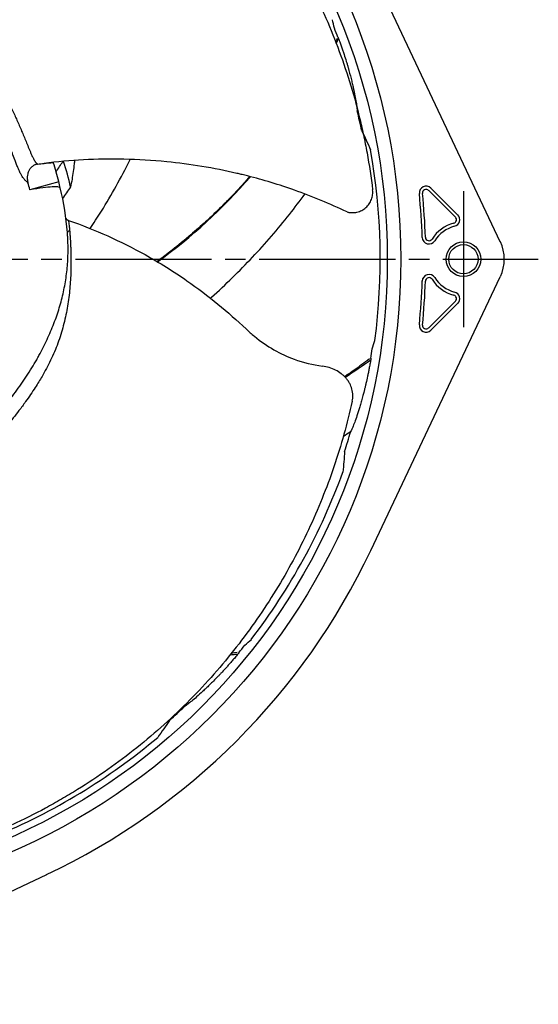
# Model space of a CAD drawing. Header units: millimetres. Extents: x 0 to 841, y 0 to 594.
# Tile 10 of 11: x 659 to 736, y 210 to 355. Entities that reach past the tile are written whole.
import ezdxf

# ---------------------------------------------------------------- set-up
doc = ezdxf.new("R2010")
doc.units = ezdxf.units.MM
doc.linetypes.add('CENTER', pattern=[27, 20, -2, 3, -2])

msp = doc.modelspace()

# ---------------------------------------------------------------- linework, layer by layer
at = {"color": 7}
for p, q in [((729.92, 322.07), (710.88, 362.29)), ((664.25, 333.7), (664.35, 333.71)), ((665.07, 330.88), (660.81, 329.7)), ((719.73, 329.93), (723.65, 326)), ((719.4, 329.59), (723.32, 325.67)), ((710.88, 276.71), (729.92, 316.93)), ((723.32, 313.33), (719.4, 309.41)), ((723.65, 313), (719.73, 309.07)), ((623.07, 210.08), (663.29, 229.12))]:
    msp.add_line(p, q, dxfattribs=at)
at = {"color": 7, "linetype": 'CENTER'}
for p, q in [((724.5, 329.5), (724.5, 309.5)), ((505.5, 319.5), (735.5, 319.5))]:
    msp.add_line(p, q, dxfattribs=at)
at = {"color": 7}
for centre, radius in [((620.5, 319.5), 94.8), ((620.5, 319.5), 92.82), ((724.5, 319.5), 2.55), ((724.5, 319.5), 2.15)]:
    msp.add_circle(centre, radius, dxfattribs=at)
for centre, radius, start, end in [((620.5, 319.5), 91.56, 20.8484, 21.7398), ((620.5, 319.5), 91.04, 11.9338, 13.8475), ((620.5, 319.5), 91.78, 352.532, 10.0866), ((620.5, 319.5), 46, 14.329, 17.9788), ((620.5, 319.5), 47.5, 12.9093, 17.6079), ((620.5, 319.5), 41.58, 14.199, 15.6687), ((620.5, 319.5), 46, 13.1456, 14.329), ((620.5, 319.5), 46, 4.876, 13.1456), ((719.02, 329.22), 1, 45, 185.6351), ((719.02, 329.22), 0.528, 45, 185.6351), ((620.5, 319.5), 98, 1.8729, 5.6351), ((620.5, 319.5), 98.47, 1.8729, 5.6351), ((722.95, 325.3), 0.528, 285, 45), ((722.95, 325.3), 1, 285, 45), ((724.5, 319.5), 5.47, 105, 147.3676), ((724.5, 319.5), 5, 105, 147.3676), ((719.45, 322.74), 1, 181.8729, 327.3676), ((719.45, 322.74), 0.528, 181.8729, 327.3676), ((724.5, 319.5), 6, 334.6683, 25.3317), ((719.45, 316.26), 1, 32.6324, 178.1271), ((719.45, 316.26), 0.528, 32.6324, 178.1271), ((724.5, 319.5), 5, 212.6324, 255), ((620.5, 319.5), 98, 354.3649, 358.1271), ((620.5, 319.5), 98.47, 354.3649, 358.1271), ((724.5, 319.5), 5.47, 212.6324, 255), ((722.95, 313.7), 0.528, 315, 75), ((722.95, 313.7), 1, 315, 75), ((719.02, 309.78), 1, 174.3649, 315), ((719.02, 309.78), 0.528, 174.3649, 315), ((620.5, 319.5), 91.56, 350.8484, 351.7398), ((620.5, 319.5), 91.04, 341.9338, 343.8475), ((620.5, 319.5), 91.78, 322.532, 340.0866), ((620.5, 319.5), 100, 295.3317, 334.6683), ((620.5, 319.5), 91.56, 320.8484, 321.7398), ((620.5, 319.5), 91.04, 311.9338, 313.8475), ((620.5, 319.5), 91.78, 292.532, 310.0866)]:
    msp.add_arc(centre, radius, start, end, dxfattribs=at)
for points, knots in [([(667.44, 396.42), (668.87, 395.58), (670.28, 394.7), (673.05, 392.86), (674.41, 391.9), (677.08, 389.91), (678.38, 388.87), (680.94, 386.73), (682.19, 385.62), (684.63, 383.34), (685.82, 382.16), (688.14, 379.73), (689.27, 378.47), (691.45, 375.91), (692.52, 374.59), (694.57, 371.89), (695.56, 370.5), (697.47, 367.67), (698.38, 366.22), (700.14, 363.26), (700.98, 361.74), (703.37, 357.12), (704.8, 353.92), (706.66, 348.97), (707.24, 347.29), (708.3, 343.89), (708.78, 342.17), (709.42, 339.55), (709.62, 338.67), (710, 336.9), (710.18, 336.01), (710.67, 333.32), (710.94, 331.52), (711.16, 329.69)], [0, 0, 0, 0, 0.0625, 0.0625, 0.125, 0.125, 0.1875, 0.1875, 0.25, 0.25, 0.3125, 0.3125, 0.375, 0.375, 0.4375, 0.4375, 0.5, 0.5, 0.5625, 0.5625, 0.625, 0.625, 0.75, 0.75, 0.8125, 0.8125, 0.875, 0.875, 0.90625, 0.90625, 0.9375, 0.9375, 1, 1, 1, 1]), ([(630.76, 364.7), (630.86, 364.67), (631.07, 364.63), (631.48, 364.53), (631.95, 364.41), (632.56, 364.25), (633.77, 363.92), (635.62, 363.35), (638.01, 362.48), (640.36, 361.45), (642.67, 360.22), (644.53, 359.02), (645.97, 357.95), (647.02, 357.09), (648.03, 356.17), (648.98, 355.22), (650.01, 354.09), (651.24, 352.65), (652.48, 351.05), (653.56, 349.54), (654.38, 348.31), (655.18, 347.05), (655.97, 345.71), (656.75, 344.3), (657.35, 343.13), (657.84, 342.17), (658.21, 341.42), (658.58, 340.66), (659.05, 339.63), (659.6, 338.36), (660.16, 337.03), (660.54, 336.1), (660.76, 335.56), (660.91, 335.21), (661.03, 334.93), (661.16, 334.64), (661.29, 334.38), (661.4, 334.16), (661.48, 334), (661.58, 333.85), (661.69, 333.7), (661.76, 333.62), (661.82, 333.56), (661.88, 333.51), (661.93, 333.48), (661.96, 333.46), (661.97, 333.45)], [0, 0, 0, 0, 0.007394, 0.015255, 0.030553, 0.042855, 0.061065, 0.121895, 0.182725, 0.243805, 0.305357, 0.367408, 0.399071, 0.42964, 0.46087, 0.491994, 0.521039, 0.562589, 0.616528, 0.650887, 0.678999, 0.708429, 0.741547, 0.773016, 0.804501, 0.818728, 0.835615, 0.852185, 0.866852, 0.899548, 0.930328, 0.946486, 0.954732, 0.962721, 0.967039, 0.971502, 0.979954, 0.982863, 0.984889, 0.989821, 0.992638, 0.995053, 0.99627, 0.997692, 0.999267, 1, 1, 1, 1]), ([(660.54, 330.73), (660.48, 330.78), (660.37, 330.88), (660.24, 331), (660.12, 331.09), (660.03, 331.18), (659.88, 331.36), (659.69, 331.63), (659.46, 332.04), (659.24, 332.49), (659.02, 333.02), (658.81, 333.55), (658.55, 334.24), (658.27, 335.01), (657.94, 335.89), (657.62, 336.73), (657.3, 337.56), (656.88, 338.62), (656.33, 339.91), (655.64, 341.42), (654.94, 342.89), (654.22, 344.32), (653.47, 345.68), (652.44, 347.44), (651.09, 349.52), (649.37, 351.85), (648.01, 353.46), (647.07, 354.49), (646.45, 355.14), (645.37, 356.25), (643.78, 357.7), (641.84, 359.26), (639.83, 360.62), (637.76, 361.81), (635.6, 362.82), (633.72, 363.52), (632.36, 363.93), (631.67, 364.12), (631.26, 364.22), (631.06, 364.27), (630.95, 364.3)], [0, 0, 0, 0, 0.007434, 0.014915, 0.016779, 0.021668, 0.026571, 0.035157, 0.044024, 0.054789, 0.062992, 0.074524, 0.084738, 0.102255, 0.117791, 0.134682, 0.149967, 0.165889, 0.196262, 0.22658, 0.257421, 0.287837, 0.318335, 0.347846, 0.407827, 0.466865, 0.527555, 0.542492, 0.557409, 0.587156, 0.64658, 0.705954, 0.765069, 0.823829, 0.882438, 0.941093, 0.970515, 0.985254, 0.99194, 1, 1, 1, 1]), ([(706.07, 352.09), (706.07, 352.09), (706.07, 352.09), (706.1, 352.03), (706.12, 351.98), (706.15, 351.9)], [0, 0, 0, 0, 0.5, 0.5, 1, 1, 1, 1]), ([(706.15, 351.9), (706.19, 351.81), (706.23, 351.7), (706.31, 351.49), (706.35, 351.38), (706.46, 351.07), (706.53, 350.87), (706.67, 350.48), (706.73, 350.29), (706.85, 349.93), (706.91, 349.75), (707.08, 349.22), (707.19, 348.88), (707.34, 348.39), (707.39, 348.23), (707.48, 347.93), (707.52, 347.78), (707.72, 347.06), (707.87, 346.52), (708.06, 345.77), (708.12, 345.53), (708.23, 345.07), (708.28, 344.85), (708.52, 343.81), (708.65, 343.12), (708.79, 342.28), (708.82, 342.03), (708.86, 341.72), (708.87, 341.62), (708.88, 341.49), (708.89, 341.44), (708.89, 341.36), (708.9, 341.32), (708.9, 341.29)], [0, 0, 0, 0, 0.015625, 0.015625, 0.03125, 0.03125, 0.0625, 0.0625, 0.09375, 0.09375, 0.125, 0.125, 0.1875, 0.1875, 0.21875, 0.21875, 0.25, 0.25, 0.375, 0.375, 0.4375, 0.4375, 0.5, 0.5, 0.75, 0.75, 0.875, 0.875, 0.9375, 0.9375, 0.96875, 0.96875, 1, 1, 1, 1]), ([(707.41, 326.43), (704.89, 327.64), (700.05, 329.64), (694.86, 331.21), (692.06, 331.9), (691.54, 332.03), (687.89, 332.89), (682.22, 333.82), (672.72, 334.37), (666.75, 334.05), (662.9, 333.55)], [0.0899767, 0.0899767, 0.0899767, 0.0899767, 0.25, 0.390625, 0.40625, 0.4182344, 0.421875, 0.625, 0.75, 0.9862919, 0.9862919, 0.9862919, 0.9862919]), ([(669.67, 324), (669.94, 324.4), (671.78, 327.17), (673.73, 330.58), (675.3, 333.63), (675.56, 334.16)], [0.099299, 0.099299, 0.099299, 0.099299, 0.1206259, 0.2447307, 0.2706222, 0.2706222, 0.2706222, 0.2706222]), ([(661.97, 333.45), (661.93, 333.45), (661.86, 333.44), (661.76, 333.42), (661.65, 333.39), (661.52, 333.34), (661.37, 333.26), (661.13, 333.09), (660.87, 332.84), (660.64, 332.47), (660.5, 332.05), (660.44, 331.69), (660.44, 331.39), (660.45, 331.17), (660.48, 330.95), (660.52, 330.8), (660.54, 330.73)], [0, 0, 0, 0, 0.032136, 0.063728, 0.094927, 0.125888, 0.187313, 0.251137, 0.376118, 0.501279, 0.62612, 0.750586, 0.812801, 0.875415, 0.937642, 1, 1, 1, 1]), ([(664.25, 333.7), (664.25, 333.7), (664.26, 333.69), (664.26, 333.69), (664.25, 333.72), (664.25, 333.72)], [0, 0, 0, 0, 0.068138, 0.723567, 1, 1, 1, 1]), ([(667.39, 334), (667.37, 333.83), (667.35, 333.66), (667.29, 333.12), (667.24, 332.74), (667.08, 331.61), (666.95, 330.86), (666.8, 330.11)], [0.56969, 0.56969, 0.56969, 0.56969, 0.625, 0.625, 0.75, 0.75, 1, 1, 1, 1]), ([(693.11, 331.64), (692.77, 331.25), (691.92, 330.29), (690.63, 328.9), (689.3, 327.54), (687.93, 326.2), (686.26, 324.63), (684.01, 322.66), (681.7, 320.8), (680.12, 319.6), (679.51, 319.15)], [0.4983706, 0.4983706, 0.4983706, 0.4983706, 0.5302532, 0.5778351, 0.616532, 0.6482904, 0.6968482, 0.7586131, 0.8336935, 0.8813384, 0.8813384, 0.8813384, 0.8813384]), ([(665.29, 329.96), (665.23, 330.1), (664.82, 330.15), (663.71, 330.09), (663.25, 330.04), (662.16, 329.91), (661.53, 329.81), (660.81, 329.7)], [0, 0, 0, 0, 0.5, 0.5, 0.75, 0.75, 1, 1, 1, 1]), ([(707.41, 326.43), (707.47, 326.42), (707.53, 326.41), (707.64, 326.38), (707.7, 326.37), (707.88, 326.35), (708, 326.34), (708.37, 326.33), (708.62, 326.36), (709.1, 326.47), (709.34, 326.56), (709.77, 326.78), (709.98, 326.92), (710.35, 327.24), (710.51, 327.43), (710.78, 327.83), (710.9, 328.04), (711.07, 328.49), (711.13, 328.73), (711.19, 329.21), (711.19, 329.45), (711.16, 329.69)], [0, 0, 0, 0, 0.03125, 0.03125, 0.0625, 0.0625, 0.125, 0.125, 0.25, 0.25, 0.375, 0.375, 0.5, 0.5, 0.625, 0.625, 0.75, 0.75, 0.875, 0.875, 1, 1, 1, 1]), ([(687.35, 313.77), (687.4, 313.82), (689.54, 315.74), (693.58, 319.69), (698.05, 324.86), (700.48, 328.06), (701.22, 329.07)], [0.4885869, 0.4885869, 0.4885869, 0.4885869, 0.4914134, 0.6144202, 0.7352725, 0.7901364, 0.7901364, 0.7901364, 0.7901364]), ([(666.1, 325.53), (666.1, 325.52), (666.11, 325.5), (666.12, 325.47), (666.15, 325.41), (666.22, 325.34), (666.32, 325.27), (666.41, 325.22), (666.46, 325.2), (666.48, 325.2)], [0, 0, 0, 0, 0.08381, 0.166926, 0.250398, 0.49977, 0.74933, 0.873978, 1, 1, 1, 1]), ([(666.48, 325.2), (670.41, 323.83), (676.48, 321.1), (685.27, 315.62), (690, 311.7), (692.83, 309.03), (693.23, 308.65), (695.44, 306.77), (698.97, 304.82), (702.38, 303.98), (703.78, 303.8)], [0.0430792, 0.0430792, 0.0430792, 0.0430792, 0.25, 0.375, 0.578125, 0.5817656, 0.59375, 0.609375, 0.75, 0.8461224, 0.8461224, 0.8461224, 0.8461224]), ([(666.48, 325.2), (666.51, 324.95), (666.56, 324.58), (666.62, 324.08), (666.64, 323.83), (666.65, 323.71)], [0, 0, 0, 0, 0.500962, 0.750515, 1, 1, 1, 1]), ([(643.55, 284.89), (643.58, 284.96), (643.64, 285.1), (643.71, 285.26), (643.77, 285.4), (643.82, 285.51), (643.95, 285.71), (644.15, 285.98), (644.47, 286.32), (644.83, 286.67), (645.26, 287.04), (645.7, 287.4), (646.28, 287.87), (646.92, 288.38), (647.66, 288.96), (648.36, 289.52), (649.05, 290.08), (649.93, 290.81), (650.99, 291.73), (652.21, 292.85), (653.39, 293.97), (654.52, 295.1), (655.59, 296.23), (656.95, 297.76), (658.5, 299.68), (660.19, 302.04), (661.3, 303.83), (661.99, 305.04), (662.42, 305.83), (663.13, 307.21), (664.03, 309.16), (664.9, 311.49), (665.58, 313.82), (666.07, 316.16), (666.36, 318.52), (666.45, 320.53), (666.42, 321.95), (666.39, 322.67), (666.36, 323.08), (666.34, 323.29), (666.33, 323.41)], [0, 0, 0, 0, 0.0074344, 0.0149151, 0.0167786, 0.0216685, 0.0265712, 0.0351566, 0.0440239, 0.0547892, 0.0629916, 0.0745242, 0.0847382, 0.1022545, 0.1177915, 0.134682, 0.149967, 0.1658892, 0.1962623, 0.2265797, 0.2574207, 0.2878373, 0.3183345, 0.347846, 0.4078272, 0.4668648, 0.5275547, 0.542492, 0.5574095, 0.5871562, 0.6465799, 0.7059541, 0.7650689, 0.8238287, 0.8824376, 0.9410925, 0.9705153, 0.985254, 0.9919401, 1, 1, 1, 1]), ([(666.66, 323.71), (666.67, 323.6), (666.69, 323.4), (666.72, 322.98), (666.75, 322.49), (666.79, 321.86), (666.85, 320.61), (666.88, 318.67), (666.79, 316.13), (666.53, 313.57), (666.08, 311), (665.51, 308.86), (664.94, 307.16), (664.44, 305.9), (663.88, 304.65), (663.27, 303.45), (662.52, 302.13), (661.53, 300.51), (660.39, 298.83), (659.29, 297.34), (658.37, 296.18), (657.42, 295.04), (656.39, 293.86), (655.28, 292.69), (654.36, 291.76), (653.6, 290.99), (653.01, 290.41), (652.39, 289.83), (651.56, 289.06), (650.52, 288.14), (649.43, 287.2), (648.66, 286.55), (648.21, 286.17), (647.93, 285.92), (647.7, 285.72), (647.46, 285.51), (647.25, 285.31), (647.08, 285.13), (646.95, 285.01), (646.84, 284.87), (646.73, 284.72), (646.68, 284.62), (646.64, 284.54), (646.61, 284.48), (646.6, 284.42), (646.59, 284.38), (646.59, 284.37)], [0, 0, 0, 0, 0.007394, 0.015255, 0.030553, 0.042855, 0.061065, 0.121895, 0.182725, 0.243805, 0.305357, 0.367408, 0.399071, 0.42964, 0.46087, 0.491994, 0.521039, 0.562589, 0.616528, 0.650887, 0.678999, 0.708429, 0.741547, 0.773016, 0.804501, 0.818728, 0.835615, 0.852185, 0.866852, 0.899548, 0.930328, 0.946486, 0.954732, 0.962721, 0.967039, 0.971502, 0.979954, 0.982863, 0.984889, 0.989821, 0.992638, 0.995053, 0.99627, 0.997692, 0.999267, 1, 1, 1, 1]), ([(666.65, 323.71), (666.57, 323.62), (666.48, 323.56), (666.36, 323.47), (666.33, 323.44), (666.33, 323.41)], [0, 0, 0, 0, 0.5, 0.5, 1, 1, 1, 1]), ([(708.16, 298.63), (708.23, 298.92), (708.26, 299.22), (708.24, 299.82), (708.2, 300.13), (708.05, 300.71), (707.94, 300.99), (707.72, 301.4), (707.64, 301.53), (707.46, 301.79), (707.27, 302.03), (707.05, 302.26), (706.81, 302.48), (706.69, 302.59), (706.3, 302.88), (706.02, 303.06), (705.43, 303.36), (705.11, 303.48), (704.46, 303.68), (704.12, 303.75), (703.78, 303.8)], [0, 0, 0, 0, 0.125, 0.125, 0.25, 0.25, 0.375, 0.375, 0.4375, 0.4375, 0.5, 0.5625, 0.5625, 0.625, 0.625, 0.75, 0.75, 0.875, 0.875, 1, 1, 1, 1]), ([(710.69, 304.85), (709.95, 304.29), (708.76, 303.4), (707.52, 302.57), (707.04, 302.27)], [0, 0, 0, 0, 0.05723743, 0.09254391, 0.09254391, 0.09254391, 0.09254391]), ([(710.88, 304.73), (710.86, 304.64), (710.85, 304.52), (710.81, 304.3), (710.79, 304.18), (710.73, 303.86), (710.69, 303.65), (710.61, 303.25), (710.57, 303.05), (710.5, 302.67), (710.46, 302.49), (710.34, 301.95), (710.27, 301.6), (710.15, 301.1), (710.11, 300.94), (710.04, 300.63), (710, 300.49), (709.82, 299.76), (709.67, 299.22), (709.46, 298.47), (709.4, 298.23), (709.26, 297.78), (709.2, 297.57), (708.88, 296.55), (708.65, 295.88), (708.35, 295.08), (708.26, 294.85), (708.13, 294.56), (708.09, 294.47), (708.03, 294.35), (708.02, 294.31), (707.98, 294.24), (707.96, 294.2), (707.95, 294.17)], [0, 0, 0, 0, 0.015625, 0.015625, 0.03125, 0.03125, 0.0625, 0.0625, 0.09375, 0.09375, 0.125, 0.125, 0.1875, 0.1875, 0.21875, 0.21875, 0.25, 0.25, 0.375, 0.375, 0.4375, 0.4375, 0.5, 0.5, 0.75, 0.75, 0.875, 0.875, 0.9375, 0.9375, 0.96875, 0.96875, 1, 1, 1, 1]), ([(710.89, 304.94), (710.9, 304.94), (710.9, 304.94), (710.9, 304.88), (710.89, 304.82), (710.88, 304.73)], [0, 0, 0, 0, 0.5, 0.5, 1, 1, 1, 1]), ([(708.16, 298.63), (707.8, 297), (707.4, 295.39), (706.51, 292.19), (706.01, 290.6), (704.94, 287.45), (704.36, 285.89), (703.12, 282.8), (702.45, 281.26), (701.03, 278.24), (700.27, 276.74), (698.68, 273.78), (697.84, 272.32), (696.07, 269.45), (695.15, 268.03), (693.21, 265.25), (692.2, 263.87), (690.09, 261.19), (689, 259.87), (686.72, 257.28), (685.54, 256.01), (681.88, 252.31), (679.29, 249.97), (675.15, 246.66), (673.73, 245.59), (670.83, 243.54), (669.34, 242.55), (667.05, 241.13), (666.27, 240.66), (664.7, 239.76), (663.91, 239.31), (661.51, 238.02), (659.87, 237.2), (658.2, 236.43)], [0, 0, 0, 0, 0.0625, 0.0625, 0.125, 0.125, 0.1875, 0.1875, 0.25, 0.25, 0.3125, 0.3125, 0.375, 0.375, 0.4375, 0.4375, 0.5, 0.5, 0.5625, 0.5625, 0.625, 0.625, 0.75, 0.75, 0.8125, 0.8125, 0.875, 0.875, 0.90625, 0.90625, 0.9375, 0.9375, 1, 1, 1, 1]), ([(691.39, 261.52), (691.32, 261.45), (691.25, 261.36), (691.11, 261.18), (691.03, 261.09), (690.82, 260.84), (690.68, 260.68), (690.41, 260.37), (690.28, 260.22), (690.03, 259.93), (689.9, 259.79), (689.53, 259.38), (689.29, 259.12), (688.94, 258.74), (688.83, 258.62), (688.61, 258.39), (688.5, 258.28), (687.98, 257.74), (687.59, 257.35), (687.03, 256.8), (686.85, 256.63), (686.51, 256.31), (686.35, 256.16), (685.56, 255.43), (685.03, 254.97), (684.37, 254.43), (684.17, 254.28), (683.92, 254.09), (683.84, 254.03), (683.73, 253.95), (683.7, 253.93), (683.63, 253.88), (683.59, 253.86), (683.57, 253.84)], [0, 0, 0, 0, 0.015625, 0.015625, 0.03125, 0.03125, 0.0625, 0.0625, 0.09375, 0.09375, 0.125, 0.125, 0.1875, 0.1875, 0.21875, 0.21875, 0.25, 0.25, 0.375, 0.375, 0.4375, 0.4375, 0.5, 0.5, 0.75, 0.75, 0.875, 0.875, 0.9375, 0.9375, 0.96875, 0.96875, 1, 1, 1, 1]), ([(691.5, 261.69), (691.51, 261.7), (691.51, 261.69), (691.47, 261.64), (691.44, 261.59), (691.39, 261.52)], [0, 0, 0, 0, 0.5, 0.5, 1, 1, 1, 1])]:
    msp.add_open_spline(points, degree=3, knots=knots, dxfattribs=at)
for points in [[(705.55, 353.41), (705.46, 353.83), (705.37, 354.25), (705.27, 354.67)], [(705.94, 351.9), (705.87, 351.75), (705.8, 351.59), (705.73, 351.43)], [(705.83, 351.18), (705.94, 351.42), (706.05, 351.66), (706.15, 351.9)], [(709.57, 338.33), (710.02, 337.43), (710.44, 336.51), (710.86, 335.57)], [(661.97, 333.45), (662.28, 333.49), (662.59, 333.52), (662.9, 333.55)], [(662.9, 333.55), (663.35, 333.6), (663.8, 333.65), (664.25, 333.7)], [(664.67, 332.35), (665.01, 332.85), (665.35, 333.35), (665.68, 333.86)], [(679.58, 319.11), (684.61, 322.78), (689.18, 326.97), (693.22, 331.61)], [(666.8, 330.11), (666.42, 329.54), (666.02, 328.97), (665.63, 328.41)], [(711.11, 306.35), (711.24, 306.75), (711.37, 307.16), (711.5, 307.57)], [(707.14, 302.17), (708.4, 302.99), (709.65, 303.84), (710.88, 304.73)], [(706.87, 293.5), (707.21, 293.72), (707.55, 293.95), (707.89, 294.18)], [(707.05, 291.27), (706.99, 290.27), (706.9, 289.26), (706.79, 288.24)], [(692.39, 262.8), (692.71, 263.09), (693.03, 263.38), (693.35, 263.67)], [(691.28, 261.73), (691, 261.69), (690.71, 261.66), (690.43, 261.63)], [(690.26, 261.41), (690.63, 261.45), (691.01, 261.48), (691.39, 261.52)], [(683.37, 253.82), (683.43, 253.83), (683.5, 253.83), (683.56, 253.84)], [(681.34, 251.77), (680.78, 250.94), (680.21, 250.11), (679.6, 249.28)]]:
    msp.add_open_spline(points, degree=3, dxfattribs=at)

doc.saveas('drawing.dxf')
